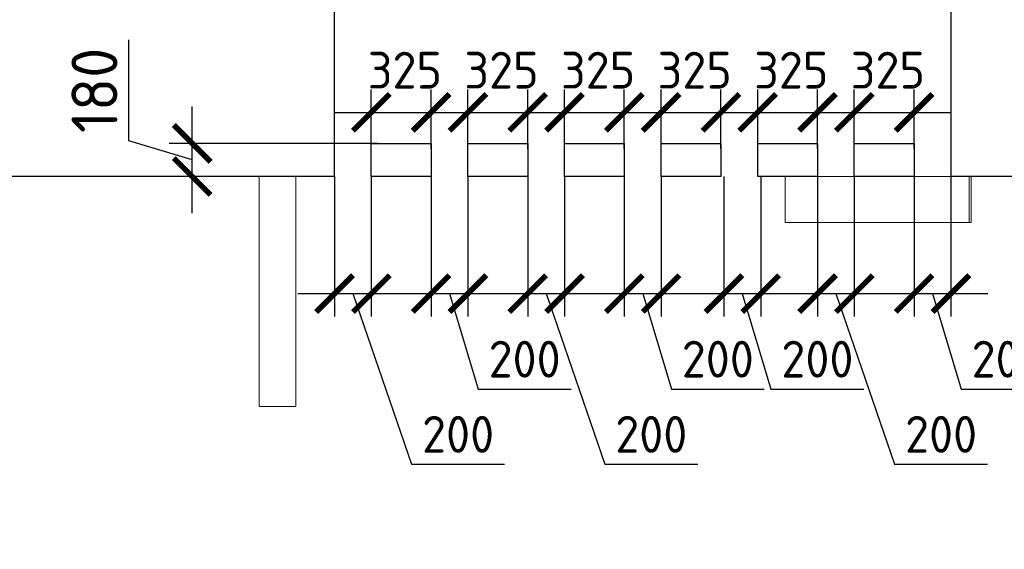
# Model space of a CAD drawing. Header units: millimetres. Extents: x -5898314 to 1055204, y -720802 to 1562611.
# Tile 102 of 256: x -56823 to -51472, y -676772 to -673894. Entities that reach past the tile are written whole.
import ezdxf

# ---------------------------------------------------------------- set-up
doc = ezdxf.new("R2010")
doc.units = ezdxf.units.MM
doc.linetypes.add('DASHED', pattern=[7, 5, -2, 0])
doc.layers.add('Колонна_ бетон', color=7, linetype='Continuous', lineweight=50, true_color=0xb4b496)
for name, color, linetype, lineweight in [('Перекрытие ж_бетон', 1, 'Continuous', 30), ('Размерная линия_ общее', 7, 'Continuous', 25), ('РАЗМЕРЫ', 1, 'Continuous', 9)]:
    doc.layers.add(name, color=color, linetype=linetype, lineweight=lineweight)
doc.styles.add('GOST-2.304_Type-B', font='GOST_Common.ttf')
doc.dimstyles.new('СПДС', dxfattribs={"dimscale": 100, "dimtxt": 2.5, "dimasz": 2, "dimexe": 1.25, "dimexo": 0, "dimtad": 1, "dimdec": 0, "dimrnd": 5, "dimtxsty": 'GOST-2.304_Type-B', "dimblk": 'ARCHTICK', "dimcen": 2.5, "dimdle": 2, "dimclrd": 1, "dimclre": 1, "dimclrt": 1, "dimadec": 0, "dimazin": 2, "dimtfac": 0.75, "dimtdec": 0, "dimtmove": 1, "dimatfit": 3, "dimfxl": 1, "dimtfillclr": 256, "dimtolj": 1, "dimarcsym": 1})

# ---------------------------------------------------------------- blocks, each defined once
blk = doc.blocks.new('подложка стн 1-го этажа')
at = {"layer": 'Колонна_ бетон', "color": 252, "linetype": 'DASHED', "lineweight": 0, "ltscale": 0.5, "true_color": 0x939598, "transparency": 33554687}
for points, elevation in [([(44643.9, 26361.8), (44843.9, 26361.8), (44843.9, 25111.8), (44643.9, 25111.8)], -560), ([(44643.9, 26361.8), (44843.9, 26361.8), (44843.9, 25111.8), (44643.9, 25111.8)], -560), ([(47503.8, 26361.8), (48503.8, 26361.8), (48503.8, 26111.8), (47503.8, 26111.8)], -360), ([(47503.8, 26361.8), (48503.8, 26361.8), (48503.8, 26111.8), (47503.8, 26111.8)], -360), ([(47503.9, 26361.8), (48513.9, 26361.8), (48513.9, 26111.8), (47503.9, 26111.8)], -560), ([(47503.9, 26361.8), (48513.9, 26361.8), (48513.9, 26111.8), (47503.9, 26111.8)], -560)]:
    blk.add_lwpolyline(points, close=True, dxfattribs=dict(at, elevation=elevation))
blk = doc.blocks.new('_ArchTick')
at = {"color": 0, "linetype": 'ByBlock', "const_width": 0.15}
blk.add_lwpolyline([(-0.5, -0.5), (0.5, 0.5)], dxfattribs=at)
blk = doc.blocks.new('*D929')
at = {"layer": 'DEFPOINTS', "color": 0, "lineweight": 0, "transparency": 16777216}
for p in [(-51962.2, -674746.4, 0), (-51762.2, -674746.4), (-51762.2, -675382.6)]:
    blk.add_point(p, dxfattribs=at)
at = {"layer": 'РАЗМЕРЫ', "color": 1, "lineweight": -2, "transparency": 16777216}
for p, q in [((-51962.2, -674746.4), (-51962.2, -675507.6)), ((-51762.2, -674746.4), (-51762.2, -675507.6)), ((-52162.2, -675382.6), (-51562.2, -675382.6)), ((-51862.2, -675382.6), (-51706.5, -675901.3)), ((-51706.5, -675901.3), (-51201.5, -675901.3))]:
    blk.add_line(p, q, dxfattribs=at)
at = {"layer": 'РАЗМЕРЫ', "color": 1, "lineweight": -2, "transparency": 16777216, "xscale": 200, "yscale": 200, "zscale": 200, "rotation": 180}
blk.add_blockref('_ArchTick', (-51962.2, -675382.6), dxfattribs=at)
at = {"layer": 'РАЗМЕРЫ', "color": 1, "lineweight": -2, "transparency": 16777216, "xscale": 200, "yscale": 200, "zscale": 200}
blk.add_blockref('_ArchTick', (-51762.2, -675382.6), dxfattribs=at)
at = {"layer": 'РАЗМЕРЫ', "color": 1, "lineweight": 0, "transparency": 16777216, "insert": (-51454, -675738.8), "char_height": 200, "attachment_point": 5, "style": 'GOST-2.304_Type-B'}
blk.add_mtext('\\A1;200', dxfattribs=at)
blk = doc.blocks.new('*D930')
at = {"layer": 'DEFPOINTS', "color": 0, "lineweight": 0, "transparency": 16777216}
for p in [(-52487.2, -674746.4, 0), (-52287.2, -674746.4), (-52287.2, -675382.6)]:
    blk.add_point(p, dxfattribs=at)
at = {"layer": 'РАЗМЕРЫ', "color": 1, "lineweight": -2, "transparency": 16777216}
for p, q in [((-52487.2, -674746.4), (-52487.2, -675507.6)), ((-52287.2, -674746.4), (-52287.2, -675507.6)), ((-52687.2, -675382.6), (-52087.2, -675382.6)), ((-52387.2, -675382.6), (-52068.1, -676309.8)), ((-52068.1, -676309.8), (-51563.1, -676309.8))]:
    blk.add_line(p, q, dxfattribs=at)
at = {"layer": 'РАЗМЕРЫ', "color": 1, "lineweight": -2, "transparency": 16777216, "xscale": 200, "yscale": 200, "zscale": 200, "rotation": 180}
blk.add_blockref('_ArchTick', (-52487.2, -675382.6), dxfattribs=at)
at = {"layer": 'РАЗМЕРЫ', "color": 1, "lineweight": -2, "transparency": 16777216, "xscale": 200, "yscale": 200, "zscale": 200}
blk.add_blockref('_ArchTick', (-52287.2, -675382.6), dxfattribs=at)
at = {"layer": 'РАЗМЕРЫ', "color": 1, "lineweight": 0, "transparency": 16777216, "insert": (-51815.6, -676147.3), "char_height": 200, "attachment_point": 5, "style": 'GOST-2.304_Type-B'}
blk.add_mtext('\\A1;200', dxfattribs=at)
blk = doc.blocks.new('*D931')
at = {"layer": 'DEFPOINTS', "color": 0, "lineweight": 0, "transparency": 16777216}
for p in [(-54587.1, -674746.4, 0), (-54387.1, -674746.4), (-54387.1, -675382.6)]:
    blk.add_point(p, dxfattribs=at)
at = {"layer": 'РАЗМЕРЫ', "color": 1, "lineweight": -2, "transparency": 16777216}
for p, q in [((-54587.1, -674746.4), (-54587.1, -675507.6)), ((-54387.1, -674746.4), (-54387.1, -675507.6)), ((-54787.1, -675382.6), (-54187.1, -675382.6)), ((-54487.1, -675382.6), (-54331.5, -675901.3)), ((-54331.5, -675901.3), (-53826.5, -675901.3))]:
    blk.add_line(p, q, dxfattribs=at)
at = {"layer": 'РАЗМЕРЫ', "color": 1, "lineweight": -2, "transparency": 16777216, "xscale": 200, "yscale": 200, "zscale": 200, "rotation": 180}
blk.add_blockref('_ArchTick', (-54587.1, -675382.6), dxfattribs=at)
at = {"layer": 'РАЗМЕРЫ', "color": 1, "lineweight": -2, "transparency": 16777216, "xscale": 200, "yscale": 200, "zscale": 200}
blk.add_blockref('_ArchTick', (-54387.1, -675382.6), dxfattribs=at)
at = {"layer": 'РАЗМЕРЫ', "color": 1, "lineweight": 0, "transparency": 16777216, "insert": (-54079, -675738.8), "char_height": 200, "attachment_point": 5, "style": 'GOST-2.304_Type-B'}
blk.add_mtext('\\A1;200', dxfattribs=at)
blk = doc.blocks.new('*D932')
at = {"layer": 'DEFPOINTS', "color": 0, "lineweight": 0, "transparency": 16777216}
for p in [(-55112.2, -674746.4, 0), (-54912.2, -674746.4), (-54912.2, -675382.6)]:
    blk.add_point(p, dxfattribs=at)
at = {"layer": 'РАЗМЕРЫ', "color": 1, "lineweight": -2, "transparency": 16777216}
for p, q in [((-55112.2, -674746.4), (-55112.2, -675507.6)), ((-54912.2, -674746.4), (-54912.2, -675507.6)), ((-55312.2, -675382.6), (-54712.2, -675382.6)), ((-55012.2, -675382.6), (-54693.1, -676309.8)), ((-54693.1, -676309.8), (-54188.1, -676309.8))]:
    blk.add_line(p, q, dxfattribs=at)
at = {"layer": 'РАЗМЕРЫ', "color": 1, "lineweight": -2, "transparency": 16777216, "xscale": 200, "yscale": 200, "zscale": 200, "rotation": 180}
blk.add_blockref('_ArchTick', (-55112.2, -675382.6), dxfattribs=at)
at = {"layer": 'РАЗМЕРЫ', "color": 1, "lineweight": -2, "transparency": 16777216, "xscale": 200, "yscale": 200, "zscale": 200}
blk.add_blockref('_ArchTick', (-54912.2, -675382.6), dxfattribs=at)
at = {"layer": 'РАЗМЕРЫ', "color": 1, "lineweight": 0, "transparency": 16777216, "insert": (-54440.6, -676147.3), "char_height": 200, "attachment_point": 5, "style": 'GOST-2.304_Type-B'}
blk.add_mtext('\\A1;200', dxfattribs=at)
blk = doc.blocks.new('*D933')
at = {"layer": 'DEFPOINTS', "color": 0, "lineweight": 0, "transparency": 16777216}
for p in [(-53537.1, -674746.4, 0), (-53337.1, -674746.4), (-53337.1, -675382.6)]:
    blk.add_point(p, dxfattribs=at)
at = {"layer": 'РАЗМЕРЫ', "color": 1, "lineweight": -2, "transparency": 16777216}
for p, q in [((-53537.1, -674746.4), (-53537.1, -675507.6)), ((-53337.1, -674746.4), (-53337.1, -675507.6)), ((-53737.1, -675382.6), (-53137.1, -675382.6)), ((-53437.1, -675382.6), (-53281.5, -675901.3)), ((-53281.5, -675901.3), (-52776.5, -675901.3))]:
    blk.add_line(p, q, dxfattribs=at)
at = {"layer": 'РАЗМЕРЫ', "color": 1, "lineweight": -2, "transparency": 16777216, "xscale": 200, "yscale": 200, "zscale": 200, "rotation": 180}
blk.add_blockref('_ArchTick', (-53537.1, -675382.6), dxfattribs=at)
at = {"layer": 'РАЗМЕРЫ', "color": 1, "lineweight": -2, "transparency": 16777216, "xscale": 200, "yscale": 200, "zscale": 200}
blk.add_blockref('_ArchTick', (-53337.1, -675382.6), dxfattribs=at)
at = {"layer": 'РАЗМЕРЫ', "color": 1, "lineweight": 0, "transparency": 16777216, "insert": (-53029, -675738.8), "char_height": 200, "attachment_point": 5, "style": 'GOST-2.304_Type-B'}
blk.add_mtext('\\A1;200', dxfattribs=at)
blk = doc.blocks.new('*D934')
at = {"layer": 'DEFPOINTS', "color": 0, "lineweight": 0, "transparency": 16777216}
for p in [(-54062.2, -674746.4, 0), (-53862.2, -674746.4), (-53862.2, -675382.6)]:
    blk.add_point(p, dxfattribs=at)
at = {"layer": 'РАЗМЕРЫ', "color": 1, "lineweight": -2, "transparency": 16777216}
for p, q in [((-54062.2, -674746.4), (-54062.2, -675507.6)), ((-53862.2, -674746.4), (-53862.2, -675507.6)), ((-54262.2, -675382.6), (-53662.2, -675382.6)), ((-53962.2, -675382.6), (-53643.1, -676309.8)), ((-53643.1, -676309.8), (-53138.1, -676309.8))]:
    blk.add_line(p, q, dxfattribs=at)
at = {"layer": 'РАЗМЕРЫ', "color": 1, "lineweight": -2, "transparency": 16777216, "xscale": 200, "yscale": 200, "zscale": 200, "rotation": 180}
blk.add_blockref('_ArchTick', (-54062.2, -675382.6), dxfattribs=at)
at = {"layer": 'РАЗМЕРЫ', "color": 1, "lineweight": -2, "transparency": 16777216, "xscale": 200, "yscale": 200, "zscale": 200}
blk.add_blockref('_ArchTick', (-53862.2, -675382.6), dxfattribs=at)
at = {"layer": 'РАЗМЕРЫ', "color": 1, "lineweight": 0, "transparency": 16777216, "insert": (-53390.6, -676147.3), "char_height": 200, "attachment_point": 5, "style": 'GOST-2.304_Type-B'}
blk.add_mtext('\\A1;200', dxfattribs=at)
blk = doc.blocks.new('*D935')
at = {"layer": 'DEFPOINTS', "color": 0, "lineweight": 0, "transparency": 16777216}
for p in [(-52995.9, -674746.4, 0), (-52795.9, -674746.4), (-52795.9, -675382.6)]:
    blk.add_point(p, dxfattribs=at)
at = {"layer": 'РАЗМЕРЫ', "color": 1, "lineweight": -2, "transparency": 16777216}
for p, q in [((-52995.9, -674746.4), (-52995.9, -675507.6)), ((-52795.9, -674746.4), (-52795.9, -675507.6)), ((-53195.9, -675382.6), (-52595.9, -675382.6)), ((-52895.9, -675382.6), (-52740.3, -675901.3)), ((-52740.3, -675901.3), (-52235.3, -675901.3))]:
    blk.add_line(p, q, dxfattribs=at)
at = {"layer": 'РАЗМЕРЫ', "color": 1, "lineweight": -2, "transparency": 16777216, "xscale": 200, "yscale": 200, "zscale": 200, "rotation": 180}
blk.add_blockref('_ArchTick', (-52995.9, -675382.6), dxfattribs=at)
at = {"layer": 'РАЗМЕРЫ', "color": 1, "lineweight": -2, "transparency": 16777216, "xscale": 200, "yscale": 200, "zscale": 200}
blk.add_blockref('_ArchTick', (-52795.9, -675382.6), dxfattribs=at)
at = {"layer": 'РАЗМЕРЫ', "color": 1, "lineweight": 0, "transparency": 16777216, "insert": (-52487.8, -675738.8), "char_height": 200, "attachment_point": 5, "style": 'GOST-2.304_Type-B'}
blk.add_mtext('\\A1;200', dxfattribs=at)
blk = doc.blocks.new('*D936')
at = {"layer": 'DEFPOINTS', "color": 0, "lineweight": 0, "transparency": 16777216}
for p in [(-54587.2, -674397.8), (-54912.2, -674596.4), (-54587.2, -674596.4, 0)]:
    blk.add_point(p, dxfattribs=at)
at = {"layer": 'РАЗМЕРЫ', "color": 1, "lineweight": -2, "transparency": 16777216}
for p, q in [((-54912.2, -674596.4), (-54912.2, -674272.8)), ((-54587.2, -674596.4), (-54587.2, -674272.8)), ((-55112.2, -674397.8), (-54387.2, -674397.8))]:
    blk.add_line(p, q, dxfattribs=at)
at = {"layer": 'РАЗМЕРЫ', "color": 1, "lineweight": -2, "transparency": 16777216, "xscale": 200, "yscale": 200, "zscale": 200, "rotation": 180}
blk.add_blockref('_ArchTick', (-54912.2, -674397.8), dxfattribs=at)
at = {"layer": 'РАЗМЕРЫ', "color": 1, "lineweight": -2, "transparency": 16777216, "xscale": 200, "yscale": 200, "zscale": 200}
blk.add_blockref('_ArchTick', (-54587.2, -674397.8), dxfattribs=at)
at = {"layer": 'РАЗМЕРЫ', "color": 1, "lineweight": 0, "transparency": 16777216, "insert": (-54729.7, -674168.7), "char_height": 200, "attachment_point": 5, "style": 'GOST-2.304_Type-B'}
blk.add_mtext('\\A1;325', dxfattribs=at)
blk = doc.blocks.new('*D937')
at = {"layer": 'DEFPOINTS', "color": 0, "lineweight": 0, "transparency": 16777216}
for p in [(-54062.2, -674397.8), (-54387.2, -674596.4), (-54062.2, -674596.4, 0)]:
    blk.add_point(p, dxfattribs=at)
at = {"layer": 'РАЗМЕРЫ', "color": 1, "lineweight": -2, "transparency": 16777216}
for p, q in [((-54387.2, -674596.4), (-54387.2, -674272.8)), ((-54062.2, -674596.4), (-54062.2, -674272.8)), ((-54587.2, -674397.8), (-53862.2, -674397.8))]:
    blk.add_line(p, q, dxfattribs=at)
at = {"layer": 'РАЗМЕРЫ', "color": 1, "lineweight": -2, "transparency": 16777216, "xscale": 200, "yscale": 200, "zscale": 200, "rotation": 180}
blk.add_blockref('_ArchTick', (-54387.2, -674397.8), dxfattribs=at)
at = {"layer": 'РАЗМЕРЫ', "color": 1, "lineweight": -2, "transparency": 16777216, "xscale": 200, "yscale": 200, "zscale": 200}
blk.add_blockref('_ArchTick', (-54062.2, -674397.8), dxfattribs=at)
at = {"layer": 'РАЗМЕРЫ', "color": 1, "lineweight": 0, "transparency": 16777216, "insert": (-54204.7, -674168.7), "char_height": 200, "attachment_point": 5, "style": 'GOST-2.304_Type-B'}
blk.add_mtext('\\A1;325', dxfattribs=at)
blk = doc.blocks.new('*D938')
at = {"layer": 'DEFPOINTS', "color": 0, "lineweight": 0, "transparency": 16777216}
for p in [(-53537.2, -674397.8), (-53862.2, -674596.4), (-53537.2, -674596.4, 0)]:
    blk.add_point(p, dxfattribs=at)
at = {"layer": 'РАЗМЕРЫ', "color": 1, "lineweight": -2, "transparency": 16777216}
for p, q in [((-53862.2, -674596.4), (-53862.2, -674272.8)), ((-53537.2, -674596.4), (-53537.2, -674272.8)), ((-54062.2, -674397.8), (-53337.2, -674397.8))]:
    blk.add_line(p, q, dxfattribs=at)
at = {"layer": 'РАЗМЕРЫ', "color": 1, "lineweight": -2, "transparency": 16777216, "xscale": 200, "yscale": 200, "zscale": 200, "rotation": 180}
blk.add_blockref('_ArchTick', (-53862.2, -674397.8), dxfattribs=at)
at = {"layer": 'РАЗМЕРЫ', "color": 1, "lineweight": -2, "transparency": 16777216, "xscale": 200, "yscale": 200, "zscale": 200}
blk.add_blockref('_ArchTick', (-53537.2, -674397.8), dxfattribs=at)
at = {"layer": 'РАЗМЕРЫ', "color": 1, "lineweight": 0, "transparency": 16777216, "insert": (-53679.7, -674168.7), "char_height": 200, "attachment_point": 5, "style": 'GOST-2.304_Type-B'}
blk.add_mtext('\\A1;325', dxfattribs=at)
blk = doc.blocks.new('*D939')
at = {"layer": 'DEFPOINTS', "color": 0, "lineweight": 0, "transparency": 16777216}
for p in [(-53012.2, -674397.8), (-53337.2, -674596.4), (-53012.2, -674596.4, 0)]:
    blk.add_point(p, dxfattribs=at)
at = {"layer": 'РАЗМЕРЫ', "color": 1, "lineweight": -2, "transparency": 16777216}
for p, q in [((-53337.2, -674596.4), (-53337.2, -674272.8)), ((-53012.2, -674596.4), (-53012.2, -674272.8)), ((-53537.2, -674397.8), (-52812.2, -674397.8))]:
    blk.add_line(p, q, dxfattribs=at)
at = {"layer": 'РАЗМЕРЫ', "color": 1, "lineweight": -2, "transparency": 16777216, "xscale": 200, "yscale": 200, "zscale": 200, "rotation": 180}
blk.add_blockref('_ArchTick', (-53337.2, -674397.8), dxfattribs=at)
at = {"layer": 'РАЗМЕРЫ', "color": 1, "lineweight": -2, "transparency": 16777216, "xscale": 200, "yscale": 200, "zscale": 200}
blk.add_blockref('_ArchTick', (-53012.2, -674397.8), dxfattribs=at)
at = {"layer": 'РАЗМЕРЫ', "color": 1, "lineweight": 0, "transparency": 16777216, "insert": (-53154.7, -674168.7), "char_height": 200, "attachment_point": 5, "style": 'GOST-2.304_Type-B'}
blk.add_mtext('\\A1;325', dxfattribs=at)
blk = doc.blocks.new('*D940')
at = {"layer": 'DEFPOINTS', "color": 0, "lineweight": 0, "transparency": 16777216}
for p in [(-52487.2, -674397.8), (-52812.2, -674596.4), (-52487.2, -674596.4, 0)]:
    blk.add_point(p, dxfattribs=at)
at = {"layer": 'РАЗМЕРЫ', "color": 1, "lineweight": -2, "transparency": 16777216}
for p, q in [((-52812.2, -674596.4), (-52812.2, -674272.8)), ((-52487.2, -674596.4), (-52487.2, -674272.8)), ((-53012.2, -674397.8), (-52287.2, -674397.8))]:
    blk.add_line(p, q, dxfattribs=at)
at = {"layer": 'РАЗМЕРЫ', "color": 1, "lineweight": -2, "transparency": 16777216, "xscale": 200, "yscale": 200, "zscale": 200, "rotation": 180}
blk.add_blockref('_ArchTick', (-52812.2, -674397.8), dxfattribs=at)
at = {"layer": 'РАЗМЕРЫ', "color": 1, "lineweight": -2, "transparency": 16777216, "xscale": 200, "yscale": 200, "zscale": 200}
blk.add_blockref('_ArchTick', (-52487.2, -674397.8), dxfattribs=at)
at = {"layer": 'РАЗМЕРЫ', "color": 1, "lineweight": 0, "transparency": 16777216, "insert": (-52629.7, -674168.7), "char_height": 200, "attachment_point": 5, "style": 'GOST-2.304_Type-B'}
blk.add_mtext('\\A1;325', dxfattribs=at)
blk = doc.blocks.new('*D941')
at = {"layer": 'DEFPOINTS', "color": 0, "lineweight": 0, "transparency": 16777216}
for p in [(-51962.2, -674397.8), (-52287.2, -674596.4), (-51962.2, -674596.4, 0)]:
    blk.add_point(p, dxfattribs=at)
at = {"layer": 'РАЗМЕРЫ', "color": 1, "lineweight": -2, "transparency": 16777216}
for p, q in [((-52287.2, -674596.4), (-52287.2, -674272.8)), ((-51962.2, -674596.4), (-51962.2, -674272.8)), ((-52487.2, -674397.8), (-51762.2, -674397.8))]:
    blk.add_line(p, q, dxfattribs=at)
at = {"layer": 'РАЗМЕРЫ', "color": 1, "lineweight": -2, "transparency": 16777216, "xscale": 200, "yscale": 200, "zscale": 200, "rotation": 180}
blk.add_blockref('_ArchTick', (-52287.2, -674397.8), dxfattribs=at)
at = {"layer": 'РАЗМЕРЫ', "color": 1, "lineweight": -2, "transparency": 16777216, "xscale": 200, "yscale": 200, "zscale": 200}
blk.add_blockref('_ArchTick', (-51962.2, -674397.8), dxfattribs=at)
at = {"layer": 'РАЗМЕРЫ', "color": 1, "lineweight": 0, "transparency": 16777216, "insert": (-52104.8, -674168.7), "char_height": 200, "attachment_point": 5, "style": 'GOST-2.304_Type-B'}
blk.add_mtext('\\A1;325', dxfattribs=at)
blk = doc.blocks.new('*D952')
at = {"layer": 'DEFPOINTS', "color": 0, "lineweight": 0, "transparency": 16777216}
for p in [(-55885.5, -674566.4), (-54879, -674566.4, 0), (-55122.2, -674746.4)]:
    blk.add_point(p, dxfattribs=at)
at = {"layer": 'РАЗМЕРЫ', "color": 1, "lineweight": -2, "transparency": 16777216}
for p, q in [((-56229.3, -674553.3), (-56229.3, -674003.3)), ((-55885.5, -674946.4), (-55885.5, -674366.4)), ((-55885.5, -674656.4), (-56229.3, -674553.3)), ((-54879, -674566.4), (-56010.5, -674566.4)), ((-55122.2, -674746.4), (-56010.5, -674746.4))]:
    blk.add_line(p, q, dxfattribs=at)
at = {"layer": 'РАЗМЕРЫ', "color": 1, "lineweight": -2, "transparency": 16777216, "xscale": 200, "yscale": 200, "zscale": 200}
for p, rotation in [((-55885.5, -674566.4), 90), ((-55885.5, -674746.4), 270)]:
    blk.add_blockref('_ArchTick', p, dxfattribs=dict(at, rotation=rotation))
at = {"layer": 'РАЗМЕРЫ', "color": 1, "lineweight": 0, "transparency": 16777216, "insert": (-56416.8, -674278.3), "char_height": 250, "attachment_point": 5, "rotation": 90, "style": 'GOST-2.304_Type-B'}
blk.add_mtext('\\A1;180', dxfattribs=at)
blk = doc.blocks.new('*D869')
at = {"layer": 'DEFPOINTS', "color": 0, "linetype": 'Continuous', "lineweight": 0, "transparency": 16777216}
for p in [(-56860, -682176.4), (-56478.7, -682176.4), (-56478.7, -682196.4)]:
    blk.add_point(p, dxfattribs=at)
at = {"layer": 'Размерная линия_ общее', "color": 1, "linetype": 'Continuous', "lineweight": -2, "transparency": 16777216}
for p, q in [((-56860, -682176.4), (-56860, -681976.4)), ((-56478.7, -682176.4), (-56985, -682176.4)), ((-56478.7, -682196.4), (-56985, -682196.4)), ((-56860, -682196.4), (-56860, -682176.4)), ((-56860, -682196.4), (-56860, -682396.4))]:
    blk.add_line(p, q, dxfattribs=at)
at = {"layer": 'Размерная линия_ общее', "color": 1, "linetype": 'Continuous', "lineweight": -2, "transparency": 16777216, "xscale": 200, "yscale": 200, "zscale": 200}
for p, rotation in [((-56860, -682176.4), 270), ((-56860, -682196.4), 90)]:
    blk.add_blockref('_ArchTick', p, dxfattribs=dict(at, rotation=rotation))
at = {"layer": 'Размерная линия_ общее', "color": 1, "linetype": 'Continuous', "lineweight": 0, "transparency": 16777216, "insert": (-57022.5, -682186.4), "char_height": 200, "width": 35714.286, "attachment_point": 5, "rotation": 90, "style": 'GOST-2.304_Type-B'}
blk.add_mtext('\\A1;20', dxfattribs=at)
blk = doc.blocks.new('*D754')
at = {"layer": 'DEFPOINTS', "color": 0, "linetype": 'Continuous', "lineweight": 0, "transparency": 16777216}
for p in [(-55999.1, -678096.4), (-55195.2, -678096.4), (-55195.2, -678556.4)]:
    blk.add_point(p, dxfattribs=at)
at = {"layer": 'Размерная линия_ общее', "color": 1, "linetype": 'Continuous', "lineweight": -2, "transparency": 16777216}
for p, q in [((-55999.1, -678756.4), (-55999.1, -677896.4)), ((-55195.2, -678096.4), (-56124.1, -678096.4)), ((-55195.2, -678556.4), (-56124.1, -678556.4))]:
    blk.add_line(p, q, dxfattribs=at)
at = {"layer": 'Размерная линия_ общее', "color": 1, "linetype": 'Continuous', "lineweight": -2, "transparency": 16777216, "xscale": 200, "yscale": 200, "zscale": 200}
for p, rotation in [((-55999.1, -678096.4), 90), ((-55999.1, -678556.4), 270)]:
    blk.add_blockref('_ArchTick', p, dxfattribs=dict(at, rotation=rotation))
at = {"layer": 'Размерная линия_ общее', "color": 1, "linetype": 'Continuous', "lineweight": 0, "transparency": 16777216, "insert": (-56161.6, -678326.4), "char_height": 200, "width": 53571.429, "attachment_point": 5, "rotation": 90, "style": 'GOST-2.304_Type-B'}
blk.add_mtext('\\A1;460', dxfattribs=at)
blk = doc.blocks.new('*D756')
at = {"layer": 'DEFPOINTS', "color": 0, "linetype": 'Continuous', "lineweight": 0, "transparency": 16777216}
for p in [(-53205.7, -680616.4), (-52284.8, -680616.4), (-52824.4, -681096.4)]:
    blk.add_point(p, dxfattribs=at)
at = {"layer": 'Размерная линия_ общее', "color": 1, "linetype": 'Continuous', "lineweight": -2, "transparency": 16777216}
for p, q in [((-53205.7, -681296.4), (-53205.7, -680416.4)), ((-52284.8, -680616.4), (-53330.7, -680616.4)), ((-52824.4, -681096.4), (-53330.7, -681096.4))]:
    blk.add_line(p, q, dxfattribs=at)
at = {"layer": 'Размерная линия_ общее', "color": 1, "linetype": 'Continuous', "lineweight": -2, "transparency": 16777216, "xscale": 200, "yscale": 200, "zscale": 200}
for p, rotation in [((-53205.7, -680616.4), 90), ((-53205.7, -681096.4), 270)]:
    blk.add_blockref('_ArchTick', p, dxfattribs=dict(at, rotation=rotation))
at = {"layer": 'Размерная линия_ общее', "color": 1, "linetype": 'Continuous', "lineweight": 0, "transparency": 16777216, "insert": (-53368.2, -680856.4), "char_height": 200, "width": 53571.429, "attachment_point": 5, "rotation": 90, "style": 'GOST-2.304_Type-B'}
blk.add_mtext('\\A1;480', dxfattribs=at)
blk = doc.blocks.new('*D790')
at = {"layer": 'DEFPOINTS', "color": 0, "linetype": 'Continuous', "lineweight": 0, "transparency": 16777216}
for p in [(-53899.1, -681421.4), (-53517.8, -681421.4), (-53517.8, -681821.4)]:
    blk.add_point(p, dxfattribs=at)
at = {"layer": 'Размерная линия_ общее', "color": 1, "linetype": 'Continuous', "lineweight": -2, "transparency": 16777216}
for p, q in [((-53899.1, -682021.4), (-53899.1, -681221.4)), ((-53517.8, -681421.4), (-54024.1, -681421.4)), ((-53517.8, -681821.4), (-54024.1, -681821.4))]:
    blk.add_line(p, q, dxfattribs=at)
at = {"layer": 'Размерная линия_ общее', "color": 1, "linetype": 'Continuous', "lineweight": -2, "transparency": 16777216, "xscale": 200, "yscale": 200, "zscale": 200}
for p, rotation in [((-53899.1, -681421.4), 90), ((-53899.1, -681821.4), 270)]:
    blk.add_blockref('_ArchTick', p, dxfattribs=dict(at, rotation=rotation))
at = {"layer": 'Размерная линия_ общее', "color": 1, "linetype": 'Continuous', "lineweight": 0, "transparency": 16777216, "insert": (-54061.6, -681621.4), "char_height": 200, "width": 53571.429, "attachment_point": 5, "rotation": 90, "style": 'GOST-2.304_Type-B'}
blk.add_mtext('\\A1;400', dxfattribs=at)
blk = doc.blocks.new('*D797')
at = {"layer": 'DEFPOINTS', "color": 0, "linetype": 'Continuous', "lineweight": 0, "transparency": 16777216}
for p in [(-54580.6, -683996.4), (-53954.9, -683996.4), (-52611.9, -684276.4)]:
    blk.add_point(p, dxfattribs=at)
at = {"layer": 'Размерная линия_ общее', "color": 1, "linetype": 'Continuous', "lineweight": -2, "transparency": 16777216}
for p, q in [((-53954.9, -684476.4), (-53954.9, -683796.4)), ((-54580.6, -683996.4), (-53829.9, -683996.4)), ((-52611.9, -684276.4), (-54079.9, -684276.4))]:
    blk.add_line(p, q, dxfattribs=at)
at = {"layer": 'Размерная линия_ общее', "color": 1, "linetype": 'Continuous', "lineweight": -2, "transparency": 16777216, "xscale": 200, "yscale": 200, "zscale": 200}
for p, rotation in [((-53954.9, -683996.4), 90), ((-53954.9, -684276.4), 270)]:
    blk.add_blockref('_ArchTick', p, dxfattribs=dict(at, rotation=rotation))
at = {"layer": 'Размерная линия_ общее', "color": 1, "linetype": 'Continuous', "lineweight": 0, "transparency": 16777216, "insert": (-54117.4, -684136.4), "char_height": 200, "width": 53571.429, "attachment_point": 5, "rotation": 90, "style": 'GOST-2.304_Type-B'}
blk.add_mtext('\\A1;280', dxfattribs=at)
blk = doc.blocks.new('*D798')
at = {"layer": 'DEFPOINTS', "color": 0, "linetype": 'Continuous', "lineweight": 0, "transparency": 16777216}
for p in [(-54788.3, -684171.6), (-54407, -684171.6), (-54788.3, -684721.6)]:
    blk.add_point(p, dxfattribs=at)
at = {"layer": 'Размерная линия_ общее', "color": 1, "linetype": 'Continuous', "lineweight": -2, "transparency": 16777216}
for p, q in [((-54407, -684921.6), (-54407, -683971.6)), ((-54788.3, -684171.6), (-54282, -684171.6)), ((-54788.3, -684721.6), (-54282, -684721.6))]:
    blk.add_line(p, q, dxfattribs=at)
at = {"layer": 'Размерная линия_ общее', "color": 1, "linetype": 'Continuous', "lineweight": -2, "transparency": 16777216, "xscale": 200, "yscale": 200, "zscale": 200}
for p, rotation in [((-54407, -684171.6), 90), ((-54407, -684721.6), 270)]:
    blk.add_blockref('_ArchTick', p, dxfattribs=dict(at, rotation=rotation))
at = {"layer": 'Размерная линия_ общее', "color": 1, "linetype": 'Continuous', "lineweight": 0, "transparency": 16777216, "insert": (-54569.5, -684446.6), "char_height": 200, "width": 53571.429, "attachment_point": 5, "rotation": 90, "style": 'GOST-2.304_Type-B'}
blk.add_mtext('\\A1;550', dxfattribs=at)
blk = doc.blocks.new('*D799')
at = {"layer": 'DEFPOINTS', "color": 0, "linetype": 'Continuous', "lineweight": 0, "transparency": 16777216}
for p in [(-54788.3, -683996.4), (-54407, -683996.4), (-54788.3, -684171.6)]:
    blk.add_point(p, dxfattribs=at)
at = {"layer": 'Размерная линия_ общее', "color": 1, "linetype": 'Continuous', "lineweight": -2, "transparency": 16777216}
for p, q in [((-54407, -683996.4), (-54407, -683238.9)), ((-54788.3, -683996.4), (-54282, -683996.4)), ((-54407, -684371.6), (-54407, -683996.4)), ((-54788.3, -684171.6), (-54282, -684171.6))]:
    blk.add_line(p, q, dxfattribs=at)
at = {"layer": 'Размерная линия_ общее', "color": 1, "linetype": 'Continuous', "lineweight": -2, "transparency": 16777216, "xscale": 200, "yscale": 200, "zscale": 200}
for p, rotation in [((-54407, -683996.4), 90), ((-54407, -684171.6), 270)]:
    blk.add_blockref('_ArchTick', p, dxfattribs=dict(at, rotation=rotation))
at = {"layer": 'Размерная линия_ общее', "color": 1, "linetype": 'Continuous', "lineweight": 0, "transparency": 16777216, "insert": (-54569.5, -683471.4), "char_height": 200, "width": 53571.429, "attachment_point": 5, "rotation": 90, "style": 'GOST-2.304_Type-B'}
blk.add_mtext('\\A1;175', dxfattribs=at)
blk = doc.blocks.new('*D859')
at = {"layer": 'DEFPOINTS', "color": 0, "linetype": 'Continuous', "lineweight": 0, "transparency": 16777216}
for p in [(-53634.3, -678476.4), (-53281.1, -678476.4), (-53634.3, -678876.4)]:
    blk.add_point(p, dxfattribs=at)
at = {"layer": 'Размерная линия_ общее', "color": 1, "linetype": 'Continuous', "lineweight": -2, "transparency": 16777216}
for p, q in [((-53281.1, -679076.4), (-53281.1, -678276.4)), ((-53634.3, -678476.4), (-53156.1, -678476.4)), ((-53634.3, -678876.4), (-53156.1, -678876.4))]:
    blk.add_line(p, q, dxfattribs=at)
at = {"layer": 'Размерная линия_ общее', "color": 1, "linetype": 'Continuous', "lineweight": -2, "transparency": 16777216, "xscale": 200, "yscale": 200, "zscale": 200}
for p, rotation in [((-53281.1, -678476.4), 90), ((-53281.1, -678876.4), 270)]:
    blk.add_blockref('_ArchTick', p, dxfattribs=dict(at, rotation=rotation))
at = {"layer": 'Размерная линия_ общее', "color": 1, "linetype": 'Continuous', "lineweight": 0, "transparency": 16777216, "insert": (-53443.6, -678676.4), "char_height": 200, "width": 53571.429, "attachment_point": 5, "rotation": 90, "style": 'GOST-2.304_Type-B'}
blk.add_mtext('\\A1;400', dxfattribs=at)
blk = doc.blocks.new('*D860')
at = {"layer": 'DEFPOINTS', "color": 0, "linetype": 'Continuous', "lineweight": 0, "transparency": 16777216}
for p in [(-53634.3, -678096.4), (-53281.1, -678096.4), (-53634.3, -678476.4)]:
    blk.add_point(p, dxfattribs=at)
at = {"layer": 'Размерная линия_ общее', "color": 1, "linetype": 'Continuous', "lineweight": -2, "transparency": 16777216}
for p, q in [((-53281.1, -678096.4), (-53281.1, -677293.9)), ((-53634.3, -678096.4), (-53156.1, -678096.4)), ((-53281.1, -678676.4), (-53281.1, -678096.4)), ((-53634.3, -678476.4), (-53156.1, -678476.4))]:
    blk.add_line(p, q, dxfattribs=at)
at = {"layer": 'Размерная линия_ общее', "color": 1, "linetype": 'Continuous', "lineweight": -2, "transparency": 16777216, "xscale": 200, "yscale": 200, "zscale": 200}
for p, rotation in [((-53281.1, -678096.4), 90), ((-53281.1, -678476.4), 270)]:
    blk.add_blockref('_ArchTick', p, dxfattribs=dict(at, rotation=rotation))
at = {"layer": 'Размерная линия_ общее', "color": 1, "linetype": 'Continuous', "lineweight": 0, "transparency": 16777216, "insert": (-53443.6, -677546.4), "char_height": 200, "width": 53571.429, "attachment_point": 5, "rotation": 90, "style": 'GOST-2.304_Type-B'}
blk.add_mtext('\\A1;380', dxfattribs=at)
blk = doc.blocks.new('*D863')
at = {"layer": 'DEFPOINTS', "color": 0, "linetype": 'Continuous', "lineweight": 0, "transparency": 16777216}
for p in [(-49633, -683996.4), (-49401.7, -683996.4), (-51810.3, -684876.3)]:
    blk.add_point(p, dxfattribs=at)
at = {"layer": 'Размерная линия_ общее', "color": 1, "linetype": 'Continuous', "lineweight": -2, "transparency": 16777216}
for p, q in [((-49633, -685076.3), (-49633, -683796.4)), ((-49401.7, -683996.4), (-49758, -683996.4)), ((-51810.3, -684876.3), (-49508, -684876.3))]:
    blk.add_line(p, q, dxfattribs=at)
at = {"layer": 'Размерная линия_ общее', "color": 1, "linetype": 'Continuous', "lineweight": -2, "transparency": 16777216, "xscale": 200, "yscale": 200, "zscale": 200}
for p, rotation in [((-49633, -683996.4), 90), ((-49633, -684876.3), 270)]:
    blk.add_blockref('_ArchTick', p, dxfattribs=dict(at, rotation=rotation))
at = {"layer": 'Размерная линия_ общее', "color": 1, "linetype": 'Continuous', "lineweight": 0, "transparency": 16777216, "insert": (-49795.5, -684451.5), "char_height": 200, "width": 53571.429, "attachment_point": 5, "rotation": 90, "style": 'GOST-2.304_Type-B'}
blk.add_mtext('\\A1;880', dxfattribs=at)
blk = doc.blocks.new('*D866')
at = {"layer": 'DEFPOINTS', "color": 0, "linetype": 'Continuous', "lineweight": 0, "transparency": 16777216}
for p in [(-56708.5, -684156.4), (-56484, -684156.4), (-56708.5, -684556.4)]:
    blk.add_point(p, dxfattribs=at)
at = {"layer": 'Размерная линия_ общее', "color": 1, "linetype": 'Continuous', "lineweight": -2, "transparency": 16777216}
for p, q in [((-56484, -684756.4), (-56484, -683956.4)), ((-56708.5, -684156.4), (-56359, -684156.4)), ((-56708.5, -684556.4), (-56359, -684556.4))]:
    blk.add_line(p, q, dxfattribs=at)
at = {"layer": 'Размерная линия_ общее', "color": 1, "linetype": 'Continuous', "lineweight": -2, "transparency": 16777216, "xscale": 200, "yscale": 200, "zscale": 200}
for p, rotation in [((-56484, -684156.4), 90), ((-56484, -684556.4), 270)]:
    blk.add_blockref('_ArchTick', p, dxfattribs=dict(at, rotation=rotation))
at = {"layer": 'Размерная линия_ общее', "color": 1, "linetype": 'Continuous', "lineweight": 0, "transparency": 16777216, "insert": (-56646.5, -684508.4), "char_height": 200, "width": 53571.429, "attachment_point": 5, "rotation": 90, "style": 'GOST-2.304_Type-B'}
blk.add_mtext('\\A1;400', dxfattribs=at)
blk = doc.blocks.new('*D867')
at = {"layer": 'DEFPOINTS', "color": 0, "linetype": 'Continuous', "lineweight": 0, "transparency": 16777216}
for p in [(-56708.5, -683996.4), (-56484, -683996.4), (-56708.5, -684156.4)]:
    blk.add_point(p, dxfattribs=at)
at = {"layer": 'Размерная линия_ общее', "color": 1, "linetype": 'Continuous', "lineweight": -2, "transparency": 16777216}
for p, q in [((-56484, -683996.4), (-56484, -683238.9)), ((-56708.5, -683996.4), (-56359, -683996.4)), ((-56484, -684356.4), (-56484, -683996.4)), ((-56708.5, -684156.4), (-56359, -684156.4))]:
    blk.add_line(p, q, dxfattribs=at)
at = {"layer": 'Размерная линия_ общее', "color": 1, "linetype": 'Continuous', "lineweight": -2, "transparency": 16777216, "xscale": 200, "yscale": 200, "zscale": 200}
for p, rotation in [((-56484, -683996.4), 90), ((-56484, -684156.4), 270)]:
    blk.add_blockref('_ArchTick', p, dxfattribs=dict(at, rotation=rotation))
at = {"layer": 'Размерная линия_ общее', "color": 1, "linetype": 'Continuous', "lineweight": 0, "transparency": 16777216, "insert": (-56646.5, -683471.4), "char_height": 200, "width": 53571.429, "attachment_point": 5, "rotation": 90, "style": 'GOST-2.304_Type-B'}
blk.add_mtext('\\A1;160', dxfattribs=at)

msp = doc.modelspace()

# ---------------------------------------------------------------- linework, layer by layer
at = {"layer": 'Перекрытие ж_бетон'}
for p, q in [((-55112.16, -674746.38), (-55112.16, -673146.38)), ((-51762.16, -673146.38), (-51762.16, -674746.38))]:
    msp.add_line(p, q, dxfattribs=at)
for points, elevation in [([(-54587.17, -674746.38), (-54912.17, -674746.38), (-54912.17, -674566.38), (-54587.17, -674566.38)], 0.02), ([(-54062.09, -674746.38), (-54387.09, -674746.38), (-54387.09, -674566.38), (-54062.09, -674566.38)], -0.07), ([(-53537.2, -674746.38), (-53862.2, -674746.38), (-53862.2, -674566.38), (-53537.2, -674566.38)], 0.04), ([(-53012.21, -674746.38), (-53337.21, -674746.38), (-53337.21, -674566.38), (-53012.21, -674566.38)], 0.05), ([(-52487.22, -674746.38), (-52812.22, -674746.38), (-52812.22, -674566.38), (-52487.22, -674566.38)], 0.07), ([(-51962.24, -674746.38), (-52287.24, -674746.38), (-52287.24, -674566.38), (-51962.24, -674566.38)], 0.09)]:
    msp.add_lwpolyline(points, close=True, dxfattribs=dict(at, elevation=elevation))
for points in [[(-55112.16, -674746.38), (-55122.16, -674746.38), (-55122.16, -674746.38), (-58472.16, -674746.38), (-58472.16, -674746.38), (-60272.16, -674746.38)], [(-48122.16, -691646.38), (-45072.16, -691646.38), (-45072.16, -674746.38), (-51762.16, -674746.38)]]:
    msp.add_lwpolyline(points, dxfattribs=at)

# ---------------------------------------------------------------- block references
msp.add_blockref('подложка стн 1-го этажа', (-100166.08, -701108.17, 560), dxfattribs=at)

# ---------------------------------------------------------------- dimensions: what is measured, and where the dimension line sits
at = {"layer": 'Размерная линия_ общее', "color": 218, "linetype": 'Continuous', "lineweight": 0, "true_color": 0x500050, "transparency": 33554687}
for base, p1, p2, picture, middle in [((-53281.1, -678096.38), (-53634.27, -678476.38), (-53634.27, -678096.38), '*D860', (-53281.1, -677546.38)), ((-55999.08, -678096.38), (-55195.23, -678556.38), (-55195.23, -678096.38), '*D754', (-55999.08, -678326.38)), ((-53281.1, -678476.38), (-53634.27, -678876.38), (-53634.27, -678476.38), '*D859', (-53281.1, -678676.38)), ((-53205.71, -680616.38), (-52824.42, -681096.38), (-52284.79, -680616.38), '*D756', (-53205.71, -680856.38)), ((-53899.08, -681421.38), (-53517.79, -681821.38), (-53517.79, -681421.38), '*D790', (-53899.08, -681621.38)), ((-56484, -683996.38), (-56708.49, -684156.38), (-56708.49, -683996.38), '*D867', (-56484, -683471.38)), ((-54407.03, -683996.38), (-54788.32, -684171.63), (-54788.32, -683996.38), '*D799', (-54407.03, -683471.38)), ((-53954.93, -683996.38), (-52611.88, -684276.38), (-54580.59, -683996.38), '*D797', (-53954.93, -684136.38)), ((-54407.03, -684171.63), (-54788.32, -684721.63), (-54788.32, -684171.63), '*D798', (-54407.03, -684446.63)), ((-49633.03, -683996.38), (-51810.28, -684876.33), (-49401.74, -683996.38), '*D863', (-49633.03, -684451.52)), ((-56484, -684156.38), (-56708.49, -684556.38), (-56708.49, -684156.38), '*D866', (-56484, -684508.36)), ((-56860.03, -682176.38), (-56478.74, -682196.38), (-56478.74, -682176.38), '*D869', (-56860.03, -682186.38))]:
    dim = msp.add_linear_dim(base=base, p1=p1, p2=p2, angle=90, dimstyle='СПДС', override={"dimtxt": 2, "dimtmove": 0}, dxfattribs=at)
    dim.commit()
    dim.dimension.update_dxf_attribs({"geometry": picture, "text_midpoint": middle, "dimtype": 160})
at = {"layer": 'РАЗМЕРЫ', "color": 1, "lineweight": 0}
for base, p1, p2, angle, override, picture, middle in [((-55885.51, -674566.38), (-55122.16, -674746.38), (-54879, -674566.38, 0.02), 90, {"dimrnd": 5}, '*D952', (-56416.76, -674490.76)), ((-54387.09, -675382.56, -0.07), (-54587.09, -674746.38, -0.05), (-54387.09, -674746.38, -0.07), 180, {"dimtxt": 2, "dimasz": 2, "dimrnd": 5}, '*D931', (-54268.97, -675738.81, -0.07)), ((-53337.12, -675382.56, -0.05), (-53537.12, -674746.38, -0.04), (-53337.12, -674746.38, -0.05), 180, {"dimtxt": 2, "dimasz": 2, "dimrnd": 5}, '*D933', (-53218.99, -675738.81, -0.05)), ((-52795.88, -675382.56, 0.02), (-52995.88, -674746.38, 0.04), (-52795.88, -674746.38, 0.02), 180, {"dimtxt": 2, "dimasz": 2, "dimrnd": 5}, '*D935', (-52677.75, -675738.81, 0.02)), ((-51762.16, -675382.56), (-51962.16, -674746.38, 0.02), (-51762.16, -674746.38), 180, {"dimtxt": 2, "dimasz": 2, "dimrnd": 5}, '*D929', (-51644.03, -675738.81))]:
    dim = msp.add_linear_dim(base=base, p1=p1, p2=p2, angle=angle, dimstyle='СПДС', override=override, dxfattribs=at)
    dim.commit()
    dim.dimension.update_dxf_attribs({"geometry": picture, "text_midpoint": middle})
for base, p1, p2, picture, middle in [((-54587.17, -674397.79), (-54912.17, -674596.38), (-54587.17, -674596.38, 0.02), '*D936', (-54729.69, -674331.21)), ((-54062.18, -674397.79, 0.02), (-54387.18, -674596.38, 0.02), (-54062.18, -674596.38, 0.04), '*D937', (-54204.71, -674331.21, 0.02)), ((-53537.2, -674397.79, 0.04), (-53862.2, -674596.38, 0.04), (-53537.2, -674596.38, 0.05), '*D938', (-53679.72, -674331.21, 0.04)), ((-53012.21, -674397.79, 0.05), (-53337.21, -674596.38, 0.05), (-53012.21, -674596.38, 0.07), '*D939', (-53154.73, -674331.21, 0.05)), ((-52487.22, -674397.79, 0.07), (-52812.22, -674596.38, 0.07), (-52487.22, -674596.38, 0.09), '*D940', (-52629.75, -674331.21, 0.07)), ((-51962.24, -674397.79, 0.09), (-52287.24, -674596.38, 0.09), (-51962.24, -674596.38, 0.11), '*D941', (-52104.76, -674331.21, 0.09))]:
    dim = msp.add_linear_dim(base=base, p1=p1, p2=p2, dimstyle='СПДС', override={"dimtxt": 2, "dimasz": 2, "dimrnd": 5}, dxfattribs=at)
    dim.commit()
    dim.dimension.update_dxf_attribs({"geometry": picture, "text_midpoint": middle, "dimtype": 160})
for base, p1, p2, picture, middle in [((-54912.17, -675382.56, 0.02), (-55112.17, -674746.38, 0.04), (-54912.17, -674746.38, 0.02), '*D932', (-54630.56, -676309.81, 0.02)), ((-53862.2, -675382.56, 0.04), (-54062.2, -674746.38, 0.05), (-53862.2, -674746.38, 0.04), '*D934', (-53580.58, -676309.81, 0.04)), ((-52287.24, -675382.56, 0.09), (-52487.24, -674746.38, 0.11), (-52287.24, -674746.38, 0.09), '*D930', (-52005.62, -676309.81, 0.09))]:
    dim = msp.add_linear_dim(base=base, p1=p1, p2=p2, angle=180, dimstyle='СПДС', override={"dimtxt": 2, "dimasz": 2, "dimrnd": 5}, dxfattribs=at)
    dim.commit()
    dim.dimension.update_dxf_attribs({"geometry": picture, "text_midpoint": middle, "dimtype": 160})

doc.saveas('drawing.dxf')
